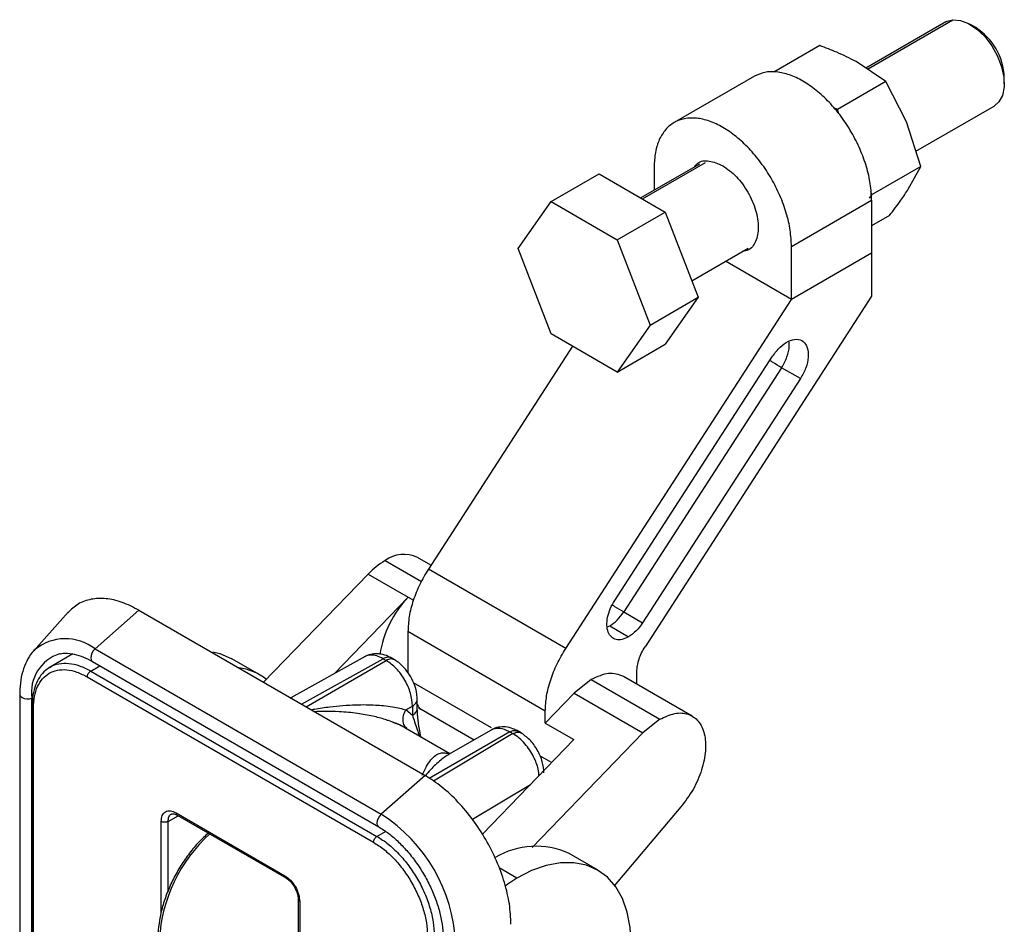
# Model space of a CAD drawing. Header units: millimetres. Extents: x 1140 to 1683, y 113 to 497.
# Tile 10 of 11: x 1453 to 1514, y 336 to 391. Entities that reach past the tile are written whole.
import ezdxf

# ---------------------------------------------------------------- set-up
doc = ezdxf.new("R2010")
doc.units = ezdxf.units.MM
doc.layers.add('1轮廓实线层', color=7, linetype='Continuous')

msp = doc.modelspace()

# ---------------------------------------------------------------- linework, layer by layer
at = {"layer": '1轮廓实线层'}
for p, q in [((1510.063, 391.259), (1505.131, 388.411)), ((1505.226, 388.348), (1510.503, 391.394)), ((1511.917, 390.906), (1511.564, 391.11)), ((1502.291, 389.798), (1499.457, 388.162)), ((1506.371, 387.59), (1504.53, 388.809)), ((1498.247, 387.901), (1493.294, 385.042)), ((1506.371, 387.59), (1503.375, 385.86)), ((1507.646, 385.081), (1506.371, 387.59)), ((1513.685, 387.436), (1513.685, 387.844)), ((1503.375, 385.86), (1503.15, 385.96)), ((1503.463, 385.586), (1503.375, 385.86)), ((1508.225, 383.27), (1513.063, 386.063)), ((1508.522, 382.341), (1507.646, 385.081)), ((1491.342, 380.333), (1495.236, 382.581)), ((1494.868, 382.487), (1491.239, 380.392)), ((1492.054, 382.297), (1492.054, 380.863)), ((1496.297, 382.379), (1496.368, 382.338)), ((1508.522, 382.341), (1505.526, 380.612)), ((1507.756, 380.936), (1508.522, 382.341)), ((1485.692, 380.165), (1488.662, 381.88)), ((1488.662, 381.88), (1492.745, 379.523)), ((1505.526, 380.612), (1505.448, 380.766)), ((1483.651, 377.261), (1485.692, 380.165)), ((1485.692, 380.165), (1489.775, 377.809)), ((1500.54, 377.398), (1505.489, 380.256)), ((1505.367, 380.388), (1505.526, 380.612)), ((1505.489, 380.256), (1505.489, 376.99)), ((1489.775, 377.809), (1492.745, 379.523)), ((1492.745, 379.523), (1494.786, 374.262)), ((1506.592, 379.301), (1505.489, 378.664)), ((1489.775, 377.809), (1491.816, 372.548)), ((1485.692, 372), (1483.651, 377.261)), ((1494.39, 375.283), (1497.868, 377.29)), ((1500.54, 374.132), (1500.54, 377.398)), ((1500.54, 374.132), (1496.468, 376.483)), ((1500.54, 374.132), (1496.468, 376.483)), ((1505.489, 376.99), (1500.54, 374.132)), ((1505.489, 376.99), (1505.489, 374.324)), ((1486.6, 352.578), (1500.54, 374.132)), ((1505.489, 374.324), (1491.499, 352.692)), ((1491.816, 372.548), (1494.786, 374.262)), ((1494.786, 374.262), (1492.745, 371.358)), ((1491.816, 372.548), (1489.775, 369.643)), ((1489.775, 369.643), (1485.692, 372)), ((1487.014, 371.237), (1478.114, 357.476)), ((1489.775, 369.643), (1492.745, 371.358)), ((1489.622, 355.545), (1499.372, 370.621)), ((1499.932, 369.915), (1490.182, 354.839)), ((1501.099, 369.241), (1499.932, 369.915)), ((1501.099, 369.241), (1491.349, 354.165)), ((1478.273, 357.721), (1477.437, 358.204)), ((1475.437, 358.006), (1477.684, 356.709)), ((1474.397, 357.176), (1467.939, 350.498)), ((1474.397, 357.176), (1476.871, 355.747)), ((1486.6, 352.578), (1478.114, 357.476)), ((1472.313, 351.033), (1476.871, 355.747)), ((1476.871, 355.747), (1477.193, 355.561)), ((1455.876, 354.827), (1453.735, 352.422)), ((1460.236, 354.946), (1457.527, 352.552)), ((1460.234, 354.945), (1477.912, 344.74)), ((1490.182, 354.839), (1491.349, 354.165)), ((1489.162, 353.915), (1489.319, 353.977)), ((1489.319, 353.977), (1490.485, 353.304)), ((1485.337, 348.721), (1476.851, 353.62)), ((1476.851, 353.62), (1476.851, 351.084)), ((1453.735, 352.422), (1453.796, 352.488)), ((1456.159, 352.241), (1454.765, 351.437)), ((1455.336, 352.25), (1455.416, 352.265)), ((1457.527, 352.552), (1475.205, 342.347)), ((1474.21, 352.09), (1469.616, 349.529)), ((1457.265, 351.189), (1457.825, 351.513)), ((1457.368, 351.777), (1475.046, 341.572)), ((1467.709, 350.949), (1465.941, 351.969)), ((1470.282, 349.145), (1475.317, 351.952)), ((1470.559, 348.985), (1475.508, 351.842)), ((1475.317, 351.952), (1475.508, 351.842)), ((1476.055, 351.864), (1475.817, 352.001)), ((1457.265, 351.189), (1474.942, 340.984)), ((1490.994, 350.378), (1490.994, 351.149)), ((1457.052, 350.822), (1474.73, 340.617)), ((1482.011, 347.679), (1477.201, 350.456)), ((1488.165, 350.658), (1487.125, 349.828)), ((1488.165, 350.658), (1492.408, 348.209)), ((1494.408, 348.407), (1490.165, 350.856)), ((1452.876, 349.76), (1452.876, 292.602)), ((1485.337, 347.979), (1487.125, 349.828)), ((1487.125, 349.828), (1491.367, 347.379)), ((1453.626, 331.389), (1453.626, 349.51)), ((1477.427, 348.861), (1477.427, 349.487)), ((1453.641, 349.025), (1453.641, 332.939)), ((1453.729, 332.817), (1453.729, 348.903)), ((1476.727, 348.789), (1477.134, 349.025)), ((1477.134, 348.453), (1476.727, 348.789)), ((1477.134, 349.025), (1477.134, 348.453)), ((1477.5, 348.93), (1477.68, 348.826)), ((1477.5, 348.93), (1477.655, 348.841)), ((1477.68, 348.826), (1480.945, 346.941)), ((1485.337, 347.979), (1485.337, 348.721)), ((1485.337, 347.979), (1487.105, 346.959)), ((1492.408, 348.209), (1491.367, 347.379)), ((1479.45, 346.078), (1476.663, 347.687)), ((1483.145, 347.433), (1478.173, 344.563)), ((1483.336, 347.323), (1478.426, 344.387)), ((1481.995, 347.547), (1479.367, 346.03)), ((1483.145, 347.433), (1483.336, 347.323)), ((1483.836, 347.372), (1483.594, 347.512)), ((1491.367, 347.379), (1484.526, 340.304)), ((1487.105, 346.959), (1481.466, 341.127)), ((1479.366, 346.029), (1479.363, 346.038)), ((1485.727, 345.534), (1484.992, 345.958)), ((1477.914, 344.741), (1475.205, 342.347)), ((1480.835, 342.038), (1484.418, 344.18)), ((1462.533, 342.432), (1469.25, 338.554)), ((1493.716, 342.802), (1489.593, 337.939)), ((1461.613, 336.258), (1461.613, 341.901)), ((1462.038, 341.901), (1462.657, 342.259)), ((1462.038, 337.617), (1462.038, 341.901)), ((1462.595, 342.295), (1469.348, 338.396)), ((1474.942, 340.984), (1475.472, 341.29)), ((1488.569, 338.907), (1486.801, 339.927)), ((1483.569, 338.412), (1482.483, 339.039)), ((1470.081, 337.085), (1470.081, 323.448)), ((1470.169, 336.962), (1470.169, 323.326))]:
    msp.add_line(p, q, dxfattribs=at)
at = {"layer": '1轮廓实线层', "flags": 128}
for points in [[(1510.063, 391.259), (1510.165, 391.31), (1510.503, 391.394)], [(1510.503, 391.394), (1510.973, 391.354), (1511.478, 391.158), (1511.988, 390.816), (1512.473, 390.349), (1512.905, 389.784), (1513.259, 389.153), (1513.515, 388.494), (1513.657, 387.845), (1513.678, 387.243), (1513.575, 386.723), (1513.356, 386.316), (1513.063, 386.063)], [(1457.527, 352.552), (1457.422, 352.437), (1457.338, 352.297), (1457.283, 352.148), (1457.265, 352.006), (1457.283, 351.885), (1457.338, 351.799), (1457.368, 351.777)], [(1464.81, 352.377), (1465.246, 352.272), (1465.941, 351.969)], [(1452.876, 349.76), (1452.88, 349.722), (1452.927, 349.632), (1453.022, 349.556), (1453.155, 349.501), (1453.311, 349.474), (1453.474, 349.477), (1453.626, 349.51)], [(1475.205, 342.347), (1475.1, 342.231), (1475.016, 342.092), (1474.961, 341.943), (1474.942, 341.801), (1474.961, 341.68), (1475.016, 341.594), (1475.045, 341.572)], [(1490.64, 334.328), (1490.58, 335.359), (1490.399, 336.302), (1490.102, 337.142), (1489.693, 337.864), (1489.179, 338.455), (1488.569, 338.906), (1487.874, 339.209), (1487.105, 339.359), (1486.275, 339.352), (1485.399, 339.19), (1484.492, 338.875), (1483.569, 338.412)], [(1483.569, 338.412), (1483.017, 338.03), (1482.867, 337.904)]]:
    msp.add_lwpolyline(points, dxfattribs=at)
at = {"layer": '1轮廓实线层'}
for centre, radius, start, end in [((1509.895, 387.697), 3.793, 2.21896, 57.77567), ((1476.607, 356.386), 1.998, 65.45981, 125.85065), ((1477.899, 353.851), 4.829, 120.64891, 136.4921), ((1481.551, 351.226), 6.507, 135.98586, 171.38181), ((1455.701, 350.235), 2.95, 51.75459, 130.22402), ((1456.094, 349.874), 2.494, 107.67438, 188.38909), ((1465.992, 347.974), 3.434, 51.87528, 83.01681), ((1469.878, 333.978), 9.92, 2.4764, 57.5236), ((1470.918, 334.124), 9.423, 131.97818, 177.01711), ((1484.764, 335.489), 4.883, 65.34867, 121.05656)]:
    msp.add_arc(centre, radius, start, end, dxfattribs=at)
for points, knots in [([(1504.53, 388.809), (1504.14, 389.007), (1503.433, 389.365), (1502.644, 389.664), (1502.291, 389.798)], [0, 0, 0, 0, 0.552794, 1, 1, 1, 1]), ([(1505.489, 380.256), (1505.474, 380.586), (1505.442, 381.245), (1505.19, 382.316), (1504.798, 383.395), (1504.266, 384.449), (1503.619, 385.435), (1502.881, 386.317), (1502.08, 387.06), (1501.247, 387.636), (1500.413, 388.023), (1499.614, 388.202), (1498.869, 388.183), (1498.454, 387.995), (1498.247, 387.901)], [0, 0, 0, 0, 0.0833362, 0.1666724, 0.2500086, 0.3333448, 0.416681, 0.5000172, 0.5833534, 0.6666896, 0.7500258, 0.833362, 0.9166982, 1, 1, 1, 1]), ([(1494.546, 382.301), (1494.608, 382.385), (1494.818, 382.668), (1495.446, 382.749), (1496.013, 382.502), (1496.297, 382.379)], [0, 0, 0, 0, 0.174782, 0.587391, 1, 1, 1, 1]), ([(1496.297, 382.379), (1496.584, 382.175), (1497.158, 381.768), (1497.887, 380.761), (1498.374, 379.644), (1498.548, 378.545), (1498.368, 377.67), (1498.001, 377.156), (1497.65, 377.116), (1497.545, 377.104)], [0, 0, 0, 0, 0.155667, 0.311335, 0.467002, 0.62267, 0.778337, 0.934005, 1, 1, 1, 1]), ([(1506.592, 379.301), (1506.836, 379.622), (1507.267, 380.19), (1507.608, 380.71), (1507.756, 380.936)], [0, 0, 0, 0, 0.565748, 1, 1, 1, 1]), ([(1499.932, 369.915), (1500.052, 370.132), (1500.292, 370.567), (1500.437, 371.168), (1500.392, 371.451), (1500.376, 371.55)], [0, 0, 0, 0, 0.393506, 0.787012, 1, 1, 1, 1]), ([(1499.932, 369.915), (1499.75, 370.022), (1499.517, 370.157), (1499.259, 370.325), (1499.203, 370.361)], [0, 0, 0, 0, 0.786936, 1, 1, 1, 1]), ([(1460.236, 354.946), (1459.889, 355.124), (1459.195, 355.479), (1458.193, 355.694), (1457.273, 355.657), (1456.464, 355.374), (1456.053, 354.983), (1455.851, 354.791)], [0, 0, 0, 0, 0.201535, 0.403071, 0.604606, 0.806141, 1, 1, 1, 1]), ([(1489.476, 355.27), (1489.524, 355.239), (1489.775, 355.077), (1490, 354.945), (1490.182, 354.839)], [0, 0, 0, 0, 0.188777, 1, 1, 1, 1]), ([(1453.809, 352.491), (1453.79, 352.474), (1453.617, 352.326), (1453.373, 351.94), (1453.094, 351.339), (1452.927, 350.645), (1452.878, 350.101), (1452.876, 349.801), (1452.876, 349.76)], [0, 0, 0, 0, 0.028424, 0.257517, 0.490688, 0.729468, 0.963152, 1, 1, 1, 1]), ([(1455.411, 352.25), (1455.462, 352.262), (1455.666, 352.31), (1456.091, 352.274), (1456.66, 352.128), (1457.095, 351.931), (1457.327, 351.8), (1457.368, 351.777)], [0, 0, 0, 0, 0.099523, 0.396781, 0.68144, 0.94369, 1, 1, 1, 1]), ([(1475.832, 351.992), (1475.695, 352.061), (1475.416, 352.201), (1474.968, 352.272), (1474.53, 352.239), (1474.279, 352.118), (1474.154, 352.058)], [0, 0, 0, 0, 0.239998, 0.489515, 0.744237, 1, 1, 1, 1]), ([(1475.317, 351.952), (1475.186, 352.018), (1474.931, 352.147), (1474.584, 352.19), (1474.336, 352.161), (1474.224, 352.088), (1474.192, 352.067)], [0, 0, 0, 0, 0.312908, 0.608694, 0.887347, 1, 1, 1, 1]), ([(1454.707, 351.389), (1454.726, 351.405), (1454.89, 351.546), (1455.294, 351.655), (1455.901, 351.69), (1456.571, 351.544), (1457.033, 351.307), (1457.265, 351.189)], [0, 0, 0, 0, 0.0318, 0.27385, 0.5159, 0.75795, 1, 1, 1, 1]), ([(1475.817, 352.001), (1475.744, 352.028), (1475.598, 352.081), (1475.41, 351.995), (1475.317, 351.952)], [0, 0, 0, 0, 0.499949, 1, 1, 1, 1]), ([(1476.008, 351.891), (1475.935, 351.917), (1475.789, 351.97), (1475.602, 351.885), (1475.508, 351.842)], [0, 0, 0, 0, 0.499949, 1, 1, 1, 1]), ([(1477.427, 349.433), (1477.422, 349.543), (1477.41, 349.831), (1477.287, 350.306), (1477.047, 350.835), (1476.708, 351.318), (1476.351, 351.672), (1476.1, 351.832), (1476.008, 351.891)], [0, 0, 0, 0, 0.11576, 0.304177, 0.494381, 0.68671, 0.884394, 1, 1, 1, 1]), ([(1454.762, 351.431), (1454.625, 351.338), (1454.343, 351.147), (1454.023, 350.714), (1453.789, 350.183), (1453.662, 349.612), (1453.647, 349.204), (1453.641, 349.025)], [0, 0, 0, 0, 0.1975984, 0.4055912, 0.6164662, 0.8320589, 1, 1, 1, 1]), ([(1490.165, 350.856), (1489.873, 350.962), (1489.289, 351.173), (1488.54, 350.83), (1488.165, 350.658)], [0, 0, 0, 0, 0.499949, 1, 1, 1, 1]), ([(1470.88, 348.8), (1470.947, 348.812), (1471.331, 348.885), (1472.262, 349.023), (1473.332, 349.108), (1474.259, 349.116), (1474.831, 349.096), (1475.376, 349.053), (1475.886, 348.986), (1476.354, 348.897), (1476.606, 348.824), (1476.727, 348.789)], [0, 0, 0, 0, 0.030576, 0.17583, 0.428346, 0.532725, 0.62914, 0.717644, 0.820229, 0.914264, 1, 1, 1, 1]), ([(1477.427, 349.117), (1477.491, 348.984), (1477.554, 348.851), (1477.68, 348.826), (1477.68, 348.826)], [0, 0, 0, 0, 0.999505, 1, 1, 1, 1]), ([(1475.646, 348.125), (1475.582, 348.149), (1475.288, 348.257), (1474.649, 348.414), (1473.699, 348.589), (1472.708, 348.68), (1471.818, 348.708), (1471.311, 348.688), (1471.09, 348.679)], [0, 0, 0, 0, 0.051825, 0.236392, 0.448053, 0.690524, 0.865247, 1, 1, 1, 1]), ([(1476.781, 347.654), (1476.744, 347.685), (1476.626, 347.784), (1476.545, 348.064), (1476.552, 348.436), (1476.668, 348.672), (1476.727, 348.789)], [0, 0, 0, 0, 0.128749, 0.419166, 0.709583, 1, 1, 1, 1]), ([(1477.134, 348.453), (1477.218, 348.513), (1477.385, 348.631), (1477.413, 348.783), (1477.426, 348.858)], [0, 0, 0, 0, 0.503326, 1, 1, 1, 1]), ([(1477.134, 348.453), (1477.176, 348.319), (1477.264, 348.037), (1477.414, 347.606), (1477.519, 347.303), (1477.567, 347.165)], [0, 0, 0, 0, 0.327266, 0.691465, 1, 1, 1, 1]), ([(1477.677, 347.102), (1477.65, 347.201), (1477.482, 347.821), (1477.452, 348.4), (1477.427, 348.888)], [0, 0, 0, 0, 0.159608, 1, 1, 1, 1]), ([(1476.66, 347.682), (1476.624, 347.705), (1476.461, 347.806), (1476.123, 347.961), (1475.793, 348.074), (1475.646, 348.125)], [0, 0, 0, 0, 0.136833, 0.6135437, 1, 1, 1, 1]), ([(1475.91, 348.03), (1475.982, 348.008), (1476.358, 347.893), (1476.597, 347.744), (1476.791, 347.624)], [0, 0, 0, 0, 0.1906218, 1, 1, 1, 1]), ([(1483.145, 347.433), (1482.929, 347.532), (1482.499, 347.729), (1482.163, 347.608), (1481.995, 347.547)], [0, 0, 0, 0, 0.5000511, 1, 1, 1, 1]), ([(1483.645, 347.483), (1483.543, 347.535), (1483.303, 347.659), (1482.893, 347.756), (1482.449, 347.729), (1482.138, 347.651), (1482.013, 347.553), (1482.002, 347.544)], [0, 0, 0, 0, 0.196528, 0.467129, 0.723626, 0.975551, 1, 1, 1, 1]), ([(1483.145, 347.433), (1483.238, 347.476), (1483.426, 347.562), (1483.572, 347.509), (1483.645, 347.482)], [0, 0, 0, 0, 0.500051, 1, 1, 1, 1]), ([(1483.336, 347.323), (1483.43, 347.366), (1483.616, 347.451), (1483.762, 347.399), (1483.834, 347.372)], [0, 0, 0, 0, 0.5017285, 1, 1, 1, 1]), ([(1484.947, 344.728), (1484.936, 344.862), (1484.903, 345.236), (1484.681, 345.795), (1484.381, 346.316), (1484.082, 346.709), (1483.727, 347.069), (1483.469, 347.236), (1483.336, 347.323)], [0, 0, 0, 0, 0.139822, 0.389391, 0.52838, 0.676482, 0.833691, 1, 1, 1, 1]), ([(1485.255, 344.896), (1485.235, 345.125), (1485.195, 345.584), (1484.863, 346.326), (1484.386, 346.985), (1484.009, 347.249), (1483.82, 347.381)], [0, 0, 0, 0, 0.25003, 0.50001, 0.749984, 1, 1, 1, 1]), ([(1477.733, 344.76), (1477.757, 344.814), (1477.835, 344.99), (1477.965, 345.239), (1478.166, 345.576), (1478.408, 345.877), (1478.7, 346.084), (1478.977, 346.166), (1479.176, 346.132), (1479.265, 346.116)], [0, 0, 0, 0, 0.058065, 0.187921, 0.303159, 0.518027, 0.705727, 0.868692, 1, 1, 1, 1]), ([(1479.368, 346.025), (1479.303, 345.987), (1479.135, 345.892), (1478.864, 345.684), (1478.556, 345.413), (1478.242, 345.095), (1478.036, 344.853), (1477.931, 344.729)], [0, 0, 0, 0, 0.130134, 0.3320482, 0.55743, 0.7736329, 1, 1, 1, 1]), ([(1479.265, 346.116), (1479.276, 346.116), (1479.316, 346.114), (1479.371, 346.08), (1479.411, 346.055)], [0, 0, 0, 0, 0.258681, 1, 1, 1, 1]), ([(1462.038, 341.901), (1462.049, 342), (1462.072, 342.197), (1462.183, 342.353), (1462.28, 342.367), (1462.298, 342.37)], [0, 0, 0, 0, 0.448202, 0.896405, 1, 1, 1, 1]), ([(1462.244, 342.355), (1462.247, 342.358), (1462.273, 342.384), (1462.344, 342.388), (1462.492, 342.352), (1462.578, 342.304), (1462.595, 342.295)], [0, 0, 0, 0, 0.065997, 0.514236, 0.908966, 1, 1, 1, 1]), ([(1462.533, 342.432), (1462.536, 342.403), (1462.543, 342.345), (1462.572, 342.299), (1462.595, 342.295), (1462.595, 342.295)], [0, 0, 0, 0, 0.499949, 0.999898, 1, 1, 1, 1]), ([(1464.518, 341.185), (1464.326, 341.007), (1463.921, 340.633), (1463.353, 339.952), (1462.82, 339.186), (1462.358, 338.367), (1461.977, 337.517), (1461.687, 336.656), (1461.496, 335.804), (1461.425, 335.167), (1461.421, 334.82), (1461.419, 334.736)], [0, 0, 0, 0, 0.1094236, 0.2310429, 0.3525409, 0.473994, 0.5954865, 0.7170837, 0.8388795, 0.9609608, 1, 1, 1, 1]), ([(1475.046, 341.572), (1475.152, 341.507), (1475.461, 341.32), (1475.978, 340.922), (1476.574, 340.353), (1477.138, 339.693), (1477.652, 338.962), (1478.101, 338.18), (1478.473, 337.369), (1478.759, 336.549), (1478.949, 335.748), (1479.03, 335.116), (1479.036, 334.767), (1479.038, 334.656)], [0, 0, 0, 0, 0.051862, 0.151434, 0.251351, 0.35157, 0.452024, 0.552605, 0.653187, 0.753599, 0.853712, 0.95341, 1, 1, 1, 1]), ([(1469.312, 338.417), (1469.354, 338.391), (1469.471, 338.316), (1469.678, 338.112), (1469.888, 337.802), (1470.032, 337.461), (1470.078, 337.218), (1470.081, 337.108), (1470.081, 337.085)], [0, 0, 0, 0, 0.109649, 0.313223, 0.527439, 0.746094, 0.946559, 1, 1, 1, 1])]:
    msp.add_open_spline(points, degree=3, knots=knots, dxfattribs=at)
for points in [[(1500.54, 377.398), (1500.524, 377.728), (1500.492, 378.388), (1500.24, 379.458), (1499.848, 380.537), (1499.316, 381.591), (1498.669, 382.578), (1497.931, 383.46), (1497.13, 384.203), (1496.297, 384.779), (1495.464, 385.165), (1494.663, 385.347), (1493.925, 385.317), (1493.278, 385.077), (1492.746, 384.637), (1492.354, 384.011), (1492.102, 383.232), (1492.07, 382.608), (1492.054, 382.297)], [(1499.372, 370.621), (1499.52, 370.819), (1499.815, 371.215), (1500.357, 371.585), (1500.872, 371.711), (1501.291, 371.564), (1501.551, 371.169), (1501.607, 370.587), (1501.464, 369.897), (1501.221, 369.46), (1501.099, 369.241)], [(1478.114, 357.476), (1477.928, 357.163), (1477.554, 356.537), (1477.161, 355.535), (1476.9, 354.539), (1476.868, 353.926), (1476.851, 353.62)], [(1490.485, 353.304), (1490.349, 353.239), (1490.075, 353.109), (1489.703, 353.114), (1489.403, 353.271), (1489.203, 353.576), (1489.122, 354), (1489.168, 354.501), (1489.331, 355.04), (1489.525, 355.377), (1489.622, 355.545)], [(1489.319, 353.977), (1489.476, 354.085), (1489.792, 354.3), (1490.052, 354.659), (1490.182, 354.839)], [(1491.349, 354.165), (1491.219, 353.986), (1490.959, 353.627), (1490.643, 353.411), (1490.485, 353.304)], [(1485.337, 348.721), (1485.353, 349.028), (1485.385, 349.64), (1485.646, 350.637), (1486.04, 351.639), (1486.413, 352.265), (1486.6, 352.578)], [(1490.994, 351.149), (1491, 351.272), (1491.013, 351.517), (1491.117, 351.915), (1491.275, 352.316), (1491.424, 352.566), (1491.499, 352.692)], [(1477.134, 349.025), (1477.11, 349.285), (1477.061, 349.805), (1476.685, 350.643), (1476.147, 351.388), (1475.721, 351.69), (1475.508, 351.842)], [(1453.729, 348.903), (1453.741, 349.147), (1453.766, 349.635), (1453.964, 350.245), (1454.271, 350.736), (1454.687, 351.08), (1455.194, 351.269), (1455.772, 351.29), (1456.4, 351.156), (1456.835, 350.933), (1457.052, 350.822)], [(1457.052, 350.822), (1457.056, 350.856), (1457.062, 350.924), (1457.111, 351.033), (1457.181, 351.13), (1457.237, 351.169), (1457.265, 351.189)], [(1477.134, 349.025), (1477.218, 349.084), (1477.386, 349.204), (1477.414, 349.356), (1477.427, 349.433)], [(1453.729, 348.903), (1453.704, 348.92), (1453.654, 348.956), (1453.645, 349.002), (1453.641, 349.025)], [(1492.408, 348.209), (1492.721, 348.355), (1493.349, 348.646), (1494.186, 348.582), (1494.829, 348.145), (1495.206, 347.35), (1495.277, 346.292), (1495.031, 345.09), (1494.508, 343.855), (1493.98, 343.153), (1493.716, 342.802)], [(1483.218, 335.555), (1483.198, 335.967), (1483.158, 336.792), (1482.843, 338.13), (1482.353, 339.479), (1481.688, 340.796), (1480.879, 342.031), (1479.957, 343.13), (1478.955, 344.072), (1478.261, 344.518), (1477.914, 344.741)], [(1461.613, 341.901), (1461.627, 342.033), (1461.655, 342.295), (1461.867, 342.523), (1462.171, 342.593), (1462.412, 342.486), (1462.533, 342.432)], [(1462.038, 341.901), (1462.007, 341.887), (1461.945, 341.859), (1461.825, 341.847), (1461.706, 341.859), (1461.644, 341.887), (1461.613, 341.901)], [(1474.73, 340.617), (1474.733, 340.651), (1474.74, 340.718), (1474.789, 340.828), (1474.859, 340.925), (1474.914, 340.964), (1474.942, 340.984)], [(1474.73, 340.617), (1474.948, 340.477), (1475.383, 340.197), (1476.01, 339.607), (1476.588, 338.918), (1477.095, 338.145), (1477.512, 337.319), (1477.819, 336.474), (1478.016, 335.635), (1478.041, 335.119), (1478.054, 334.86)], [(1474.942, 340.984), (1475.174, 340.835), (1475.636, 340.538), (1476.304, 339.91), (1476.919, 339.177), (1477.458, 338.354), (1477.901, 337.476), (1478.228, 336.577), (1478.438, 335.685), (1478.465, 335.135), (1478.478, 334.86)], [(1469.25, 338.554), (1469.371, 338.469), (1469.611, 338.298), (1469.915, 337.877), (1470.128, 337.403), (1470.156, 337.109), (1470.169, 336.962)], [(1469.25, 338.554), (1469.253, 338.524), (1469.259, 338.462), (1469.294, 338.432), (1469.312, 338.417)], [(1470.169, 336.962), (1470.144, 336.98), (1470.094, 337.016), (1470.086, 337.062), (1470.081, 337.085)]]:
    msp.add_open_spline(points, degree=3, dxfattribs=at)

doc.saveas('drawing.dxf')
